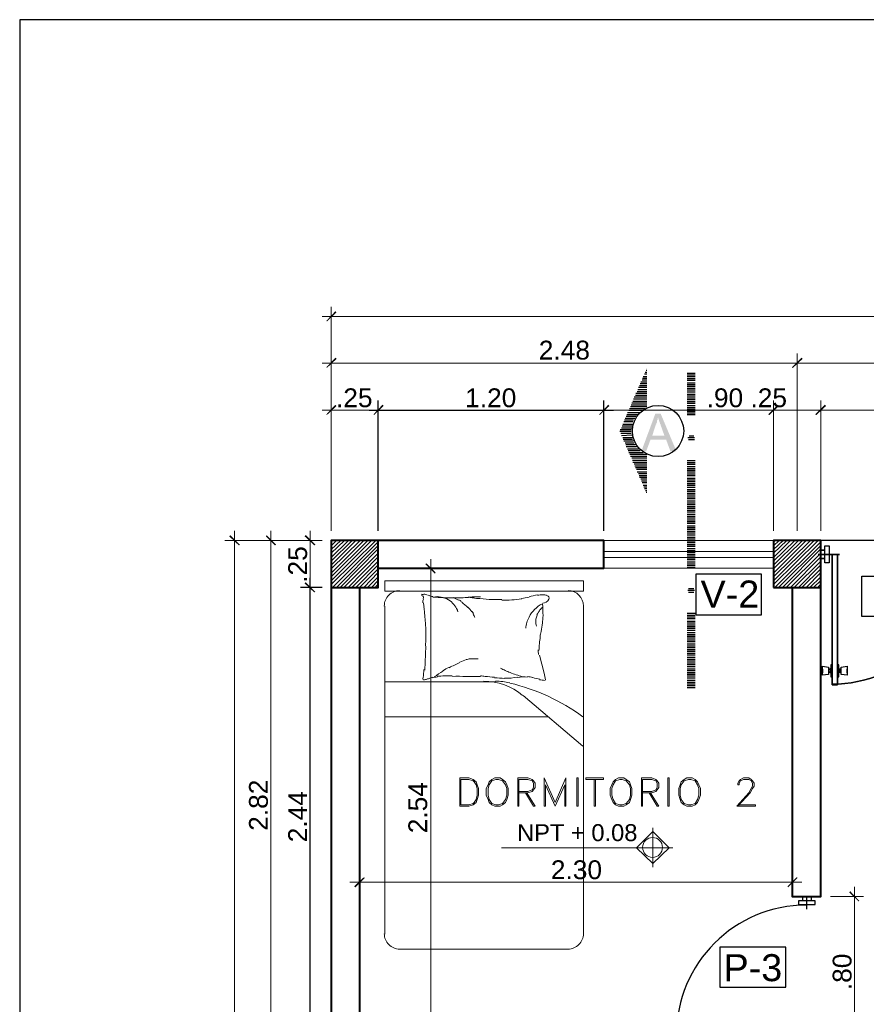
# Model space of a CAD drawing. Header units: metres. Extents: x -1.7 to 18.1, y -5.4 to 8.6.
# Tile 3 of 6: x -1.7 to 2.8, y 3.3 to 8.6. Entities that reach past the tile are written whole.
import ezdxf

# ---------------------------------------------------------------- set-up
doc = ezdxf.new("R2010")
doc.units = ezdxf.units.M
for name, color, linetype in [('PDF_0', 7, 'Continuous'), ('PDF_columnas', 7, 'Continuous'), ('PDF_COTAS', 7, 'Continuous'), ('PDF_LAYER 0.20', 7, 'Continuous'), ('PDF_MURO', 7, 'Continuous'), ('PDF_muros', 7, 'Continuous'), ('PDF_NIVELES', 7, 'Continuous'), ('PDF_SANITARIOS', 7, 'Continuous'), ('PDF_Text', 7, 'Continuous'), ('PDF_TEXTO', 7, 'Continuous'), ('PDF_Ventana Baja', 7, 'Continuous')]:
    doc.layers.add(name, color=color, linetype=linetype)
doc.styles.add('PDF Arial', font='arial.ttf')

msp = doc.modelspace()

# ---------------------------------------------------------------- hatches: boundary and pattern name
at = {"layer": 'PDF_0', "transparency": 33554559}
h = msp.add_hatch(color=256, dxfattribs=at)
h.paths.add_polyline_path([(1.6481, 6.2621), (1.7218, 6.4609), (1.7507, 6.4609), (1.8341, 6.2621), (1.802, 6.2621), (1.7796, 6.323), (1.6962, 6.323), (1.6737, 6.2621)], flags=0)
h.paths.add_polyline_path([(1.7058, 6.3455), (1.7699, 6.3455), (1.7507, 6.4), (1.7507, 6.4032), (1.7475, 6.4064), (1.7475, 6.4096), (1.7475, 6.4128), (1.7443, 6.416), (1.7443, 6.416), (1.7443, 6.4192), (1.7411, 6.4224), (1.7411, 6.4256), (1.7411, 6.4288), (1.7411, 6.4288), (1.7379, 6.432), (1.7379, 6.4352), (1.7379, 6.4385), (1.7379, 6.4385), (1.7379, 6.4417), (1.7347, 6.4385), (1.7347, 6.4352), (1.7347, 6.432), (1.7347, 6.4288), (1.7347, 6.4288), (1.7315, 6.4256), (1.7315, 6.4224), (1.7315, 6.4192), (1.7315, 6.416), (1.7282, 6.4128), (1.7282, 6.4128), (1.7282, 6.4096), (1.7282, 6.4064), (1.725, 6.4032), (1.725, 6.4032)], flags=0)

# ---------------------------------------------------------------- linework, layer by layer
at = {"layer": 'PDF_0', "lineweight": 25}
for points in [[(18.1418, 8.5547), (-1.6545, 8.5547), (-1.6545, -5.4413), (18.1418, -5.4413)], [(2.6453, 5.6689), (2.6228, 5.6689), (2.6228, 5.7587), (2.6453, 5.7587)], [(2.6453, 5.6689), (2.6228, 5.6689), (2.6228, 5.7587), (2.6453, 5.7587)], [(2.6998, 5.7138), (2.5876, 5.7138)], [(2.6228, 5.7362), (2.6004, 5.7362)], [(2.6902, 5.0212), (2.6613, 5.0212), (2.6613, 5.7138), (2.6613, 5.0212), (2.6902, 5.0212), (2.6902, 5.7138)], [(2.6228, 5.6914), (2.6004, 5.6914)], [(2.2862, 5.608), (1.9367, 5.608), (1.9367, 5.3932), (2.2862, 5.3932)], [(2.8184, 5.5984), (3.1679, 5.5984), (3.1679, 5.3835), (2.8184, 5.3835)], [(2.6549, 5.127), (2.6549, 5.0629), (2.6613, 5.0629), (2.6613, 5.127)], [(2.6549, 5.127), (2.6549, 5.0629), (2.6613, 5.0629), (2.6613, 5.127)], [(2.6966, 5.127), (2.6902, 5.127), (2.6902, 5.0629), (2.6966, 5.0629)], [(2.6966, 5.127), (2.6902, 5.127), (2.6902, 5.0629), (2.6966, 5.0629)], [(2.61, 5.0725), (2.61, 5.1206), (2.6421, 5.1142), (2.6421, 5.0757)], [(2.61, 5.0725), (2.61, 5.1206), (2.6421, 5.1142), (2.6421, 5.0757)], [(2.61, 5.1046), (2.61, 5.0854)], [(2.6517, 5.0854), (2.6517, 5.1046), (2.6421, 5.1046), (2.6517, 5.1046)], [(2.6421, 5.0886), (2.6517, 5.0886)], [(2.7094, 5.1046), (2.6998, 5.1046), (2.6998, 5.0854), (2.6998, 5.1046)], [(2.7094, 5.0886), (2.6998, 5.0886)], [(2.7094, 5.1142), (2.7415, 5.1206), (2.7415, 5.0725), (2.7094, 5.0757)], [(2.7094, 5.1142), (2.7415, 5.1206), (2.7415, 5.0725), (2.7094, 5.0757)], [(2.7415, 5.1046), (2.7415, 5.0854)], [(2.4818, 3.8733), (2.4818, 3.8541), (2.5715, 3.8541), (2.5715, 3.8733)], [(2.0649, 3.4148), (2.4144, 3.4148), (2.4144, 3.6264), (2.0649, 3.6264)]]:
    msp.add_lwpolyline(points, close=True, dxfattribs=at)
for points in [[(1.6769, 6.7014), (1.6769, 6.7014)], [(1.6545, 6.6501), (1.6769, 6.6501)], [(1.6577, 6.6597), (1.6769, 6.6597)], [(1.6641, 6.6725), (1.6769, 6.6725)], [(1.6673, 6.6821), (1.6769, 6.6821)], [(1.6737, 6.6918), (1.6769, 6.6918)], [(1.9335, 6.6757), (1.8918, 6.6757)], [(1.9335, 6.6661), (1.8918, 6.6661)], [(1.9335, 6.6565), (1.8918, 6.6565)], [(1.9335, 6.6469), (1.8918, 6.6469)], [(1.6321, 6.602), (1.6769, 6.602)], [(1.6385, 6.6116), (1.6769, 6.6116)], [(1.6417, 6.6212), (1.6769, 6.6212)], [(1.6449, 6.6308), (1.6769, 6.6308)], [(1.6513, 6.6405), (1.6769, 6.6405)], [(1.9335, 6.6372), (1.8918, 6.6372)], [(1.9335, 6.6244), (1.8918, 6.6244)], [(1.9335, 6.6148), (1.8918, 6.6148)], [(1.9335, 6.6052), (1.8918, 6.6052)], [(1.9335, 6.5956), (1.8918, 6.5956)], [(1.6064, 6.5411), (1.6769, 6.5411)], [(1.6096, 6.5507), (1.6769, 6.5507)], [(1.616, 6.5603), (1.6769, 6.5603)], [(1.6192, 6.5699), (1.6769, 6.5699)], [(1.6256, 6.5795), (1.6769, 6.5795)], [(1.6289, 6.5892), (1.6769, 6.5892)], [(1.9335, 6.5859), (1.8918, 6.5859)], [(1.9335, 6.5763), (1.8918, 6.5763)], [(1.9335, 6.5635), (1.8918, 6.5635)], [(1.9335, 6.5539), (1.8918, 6.5539)], [(1.9335, 6.5443), (1.8918, 6.5443)], [(0.2501, 5.8389), (0.2501, 6.5314)], [(1.4493, 5.8389), (1.4493, 6.5314)], [(1.584, 6.4898), (1.6673, 6.4898)], [(1.5904, 6.4994), (1.6769, 6.4994)], [(1.5936, 6.509), (1.6769, 6.509)], [(1.5968, 6.5186), (1.6769, 6.5186)], [(1.6032, 6.5282), (1.6769, 6.5282)], [(1.9335, 6.5346), (1.8918, 6.5346)], [(1.9335, 6.525), (1.8918, 6.525)], [(1.9335, 6.5154), (1.8918, 6.5154)], [(1.9335, 6.5026), (1.8918, 6.5026)], [(1.9335, 6.493), (1.8918, 6.493)], [(0.202, 6.4801), (1.5006, 6.4801)], [(1.5615, 6.4385), (1.6128, 6.4385)], [(1.5679, 6.4481), (1.6192, 6.4481)], [(1.5711, 6.4577), (1.6289, 6.4577)], [(1.5743, 6.4673), (1.6385, 6.4673)], [(1.5808, 6.4801), (1.6513, 6.4801)], [(1.9335, 6.4833), (1.8918, 6.4833)], [(1.9335, 6.4737), (1.8918, 6.4737)], [(1.9335, 6.4641), (1.8918, 6.4641)], [(1.9335, 6.4545), (1.8918, 6.4545)], [(1.5423, 6.3871), (1.5968, 6.3871)], [(1.5455, 6.3968), (1.5968, 6.3968)], [(1.5487, 6.4064), (1.6, 6.4064)], [(1.5551, 6.4192), (1.6032, 6.4192)], [(1.5583, 6.4288), (1.6064, 6.4288)], [(1.5327, 6.3679), (1.5936, 6.3679)], [(1.5359, 6.3775), (1.5936, 6.3775)], [(1.5391, 6.3583), (1.5936, 6.3583)], [(1.5423, 6.3455), (1.5968, 6.3487)], [(1.5487, 6.3358), (1.6, 6.3358)], [(1.9303, 6.3326), (1.895, 6.3326)], [(1.927, 6.3423), (1.9014, 6.3423)], [(1.5519, 6.3262), (1.6, 6.3262)], [(1.5551, 6.3166), (1.6064, 6.3166)], [(1.5615, 6.307), (1.6096, 6.307)], [(1.5647, 6.2974), (1.616, 6.2974)], [(1.5679, 6.2878), (1.6224, 6.2878)], [(1.9303, 6.323), (1.8982, 6.323)], [(1.5743, 6.2749), (1.6321, 6.2749)], [(1.5775, 6.2653), (1.6417, 6.2653)], [(1.5808, 6.2557), (1.6577, 6.2557)], [(1.5872, 6.2461), (1.6769, 6.2461)], [(1.5904, 6.2364), (1.6769, 6.2364)], [(1.5968, 6.2268), (1.6769, 6.2268)], [(1.6, 6.214), (1.6769, 6.214)], [(1.6032, 6.2044), (1.6769, 6.2044)], [(1.6096, 6.1948), (1.6769, 6.1948)], [(1.6128, 6.1851), (1.6769, 6.1851)], [(1.616, 6.1755), (1.6769, 6.1755)], [(1.9335, 6.2108), (1.8918, 6.2108)], [(1.9335, 6.2012), (1.8918, 6.2012)], [(1.9335, 6.1916), (1.8918, 6.1916)], [(1.9335, 6.1787), (1.8918, 6.1787)], [(1.6224, 6.1659), (1.6769, 6.1659)], [(1.6256, 6.1531), (1.6769, 6.1531)], [(1.6321, 6.1435), (1.6769, 6.1435)], [(1.6353, 6.1338), (1.6769, 6.1338)], [(1.6385, 6.1242), (1.6769, 6.1242)], [(1.9335, 6.1691), (1.8918, 6.1691)], [(1.9335, 6.1595), (1.8918, 6.1595)], [(1.9335, 6.1499), (1.8918, 6.1499)], [(1.9335, 6.1403), (1.8918, 6.1403)], [(1.9335, 6.1306), (1.8918, 6.1306)], [(1.6449, 6.1146), (1.6769, 6.1146)], [(1.6481, 6.105), (1.6769, 6.105)], [(1.6513, 6.0954), (1.6769, 6.0954)], [(1.6577, 6.0825), (1.6769, 6.0825)], [(1.6609, 6.0729), (1.6769, 6.0729)], [(1.9335, 6.1178), (1.8918, 6.1178)], [(1.9335, 6.1082), (1.8918, 6.1082)], [(1.9335, 6.0986), (1.8918, 6.0986)], [(1.9335, 6.089), (1.8918, 6.089)], [(1.9335, 6.0793), (1.8918, 6.0793)], [(1.9335, 6.0697), (1.8918, 6.0697)], [(1.6641, 6.0633), (1.6769, 6.0633)], [(1.6705, 6.0537), (1.6769, 6.0537)], [(1.6737, 6.0441), (1.6769, 6.0441)], [(1.9335, 6.0569), (1.8918, 6.0569)], [(1.9335, 6.0473), (1.8918, 6.0473)], [(1.9335, 6.0377), (1.8918, 6.0377)], [(1.9335, 6.028), (1.8918, 6.028)], [(1.9335, 6.0184), (1.8918, 6.0184)], [(1.9335, 6.0088), (1.8918, 6.0088)], [(1.9335, 5.996), (1.8918, 5.996)], [(1.9335, 5.9863), (1.8918, 5.9863)], [(1.9335, 5.9767), (1.8918, 5.9767)], [(1.9335, 5.9671), (1.8918, 5.9671)], [(1.9335, 5.9575), (1.8918, 5.9575)], [(1.9335, 5.9479), (1.8918, 5.9479)], [(1.9335, 5.9383), (1.8918, 5.9383)], [(1.9335, 5.9254), (1.8918, 5.9254)], [(1.9335, 5.9158), (1.8918, 5.9158)], [(1.9335, 5.9062), (1.8918, 5.9062)], [(1.9335, 5.8966), (1.8918, 5.8966)], [(1.9335, 5.887), (1.8918, 5.887)], [(1.9335, 5.8773), (1.8918, 5.8773)], [(1.9335, 5.8645), (1.8918, 5.8645)], [(1.9335, 5.8549), (1.8918, 5.8549)], [(1.9335, 5.8453), (1.8918, 5.8453)], [(1.9335, 5.8356), (1.8918, 5.8356)], [(1.9335, 5.826), (1.8918, 5.826)], [(1.9335, 5.8164), (1.8918, 5.8164)], [(1.9335, 5.8036), (1.8918, 5.8036)], [(1.9335, 5.794), (1.8918, 5.794)], [(1.9335, 5.7843), (1.8918, 5.7843)], [(1.9335, 5.7747), (1.8918, 5.7747)], [(1.9335, 5.7651), (1.8918, 5.7651)], [(1.9335, 5.7555), (1.8918, 5.7555)], [(3.402, 5.7876), (2.6004, 5.7876)], [(1.9335, 5.7427), (1.8918, 5.7427)], [(1.9335, 5.733), (1.8918, 5.733)], [(1.9335, 5.7234), (1.8918, 5.7234)], [(1.9335, 5.7138), (1.8918, 5.7138)], [(1.9335, 5.7042), (1.8918, 5.7042)], [(1.9335, 5.6946), (1.8918, 5.6946)], [(1.9335, 5.6849), (1.8918, 5.6849)], [(1.9335, 5.6721), (1.8918, 5.6721)], [(1.9335, 5.6625), (1.8918, 5.6625)], [(1.9335, 5.6529), (1.8918, 5.6529)], [(1.9335, 5.6433), (1.8918, 5.6433)], [(-0.1122, 3.0493), (-0.1122, 5.5888)], [(-0.0481, 5.5375), (-0.1635, 5.5375)], [(1.9303, 5.5214), (1.895, 5.5214)], [(1.927, 5.531), (1.8982, 5.531)], [(1.927, 5.5118), (1.8982, 5.5118)], [(1.9335, 5.3996), (1.8918, 5.3996)], [(1.9335, 5.39), (1.8918, 5.39)], [(1.9335, 5.3803), (1.8918, 5.3803)], [(1.9335, 5.3707), (1.8918, 5.3707)], [(1.9335, 5.3579), (1.8918, 5.3579)], [(1.9335, 5.3483), (1.8918, 5.3483)], [(1.9335, 5.3387), (1.8918, 5.3387)], [(1.9335, 5.329), (1.8918, 5.329)], [(1.9335, 5.3194), (1.8918, 5.3194)], [(1.9335, 5.3098), (1.8918, 5.3098)], [(1.9335, 5.297), (1.8918, 5.297)], [(1.9335, 5.2874), (1.8918, 5.2874)], [(1.9335, 5.2777), (1.8918, 5.2777)], [(1.9335, 5.2681), (1.8918, 5.2681)], [(1.9335, 5.2585), (1.8918, 5.2585)], [(1.9335, 5.2489), (1.8918, 5.2489)], [(1.9335, 5.2361), (1.8918, 5.2361)], [(1.9335, 5.2264), (1.8918, 5.2264)], [(1.9335, 5.2168), (1.8918, 5.2168)], [(1.9335, 5.2072), (1.8918, 5.2072)], [(1.9335, 5.1976), (1.8918, 5.1976)], [(1.9335, 5.188), (1.8918, 5.188)], [(1.9335, 5.1783), (1.8918, 5.1783)], [(1.9335, 5.1655), (1.8918, 5.1655)], [(1.9335, 5.1559), (1.8918, 5.1559)], [(1.9335, 5.1463), (1.8918, 5.1463)], [(1.9335, 5.1367), (1.8918, 5.1367)], [(1.9335, 5.127), (1.8918, 5.127)], [(1.9335, 5.1174), (1.8918, 5.1174)], [(1.9335, 5.1046), (1.8918, 5.1046)], [(1.9335, 5.095), (1.8918, 5.095)], [(1.9335, 5.0854), (1.8918, 5.0854)], [(1.9335, 5.0757), (1.8918, 5.0757)], [(2.61, 5.1046), (2.61, 5.1046)], [(2.61, 5.1046), (2.61, 5.1046)], [(2.61, 5.0854), (2.61, 5.0854)], [(2.61, 5.0854), (2.61, 5.0854)], [(2.7415, 5.1046), (2.7415, 5.1046)], [(2.7415, 5.1046), (2.7415, 5.1046)], [(2.7415, 5.0854), (2.7415, 5.0854)], [(2.7415, 5.0854), (2.7415, 5.0854)], [(1.9335, 5.0661), (1.8918, 5.0661)], [(1.9335, 5.0565), (1.8918, 5.0565)], [(1.9335, 5.0437), (1.8918, 5.0437)], [(1.9335, 5.034), (1.8918, 5.034)], [(1.9335, 5.0244), (1.8918, 5.0244)], [(1.9335, 5.0148), (1.8918, 5.0148)], [(1.9335, 5.0052), (1.8918, 5.0052)], [(2.5042, 3.8958), (2.5042, 3.8733)], [(2.5266, 3.8284), (2.5266, 3.8894)], [(2.5491, 3.8958), (2.5491, 3.8733)]]:
    msp.add_lwpolyline(points, dxfattribs=at)
at = {"layer": 'PDF_0', "color": 251, "lineweight": 0, "true_color": 0x636466}
for points in [[(0, 5.7811), (0.0096, 5.7876)], [(0, 5.7587), (0.0289, 5.7876)], [(0, 5.7395), (0.0513, 5.7876)], [(0, 5.7202), (0.0705, 5.7876)], [(0, 5.6978), (0.093, 5.7876)], [(0, 5.6785), (0.1122, 5.7876)], [(0, 5.6561), (0.1315, 5.7876)], [(0, 5.6369), (0.1539, 5.7876)], [(0, 5.6144), (0.1731, 5.7876)], [(0, 5.5952), (0.1956, 5.7876)], [(0, 5.5727), (0.2148, 5.7876)], [(0, 5.5535), (0.2373, 5.7876)], [(0.0064, 5.5375), (0.2501, 5.7811)], [(0.0289, 5.5375), (0.2501, 5.7619)], [(2.3503, 5.7811), (2.3599, 5.7876)], [(2.3503, 5.7587), (2.3791, 5.7876)], [(2.3503, 5.7395), (2.4016, 5.7876)], [(2.3503, 5.7202), (2.4208, 5.7876)], [(2.3503, 5.6978), (2.4401, 5.7876)], [(2.3503, 5.6785), (2.4625, 5.7876)], [(2.3503, 5.6561), (2.4818, 5.7876)], [(2.3503, 5.6369), (2.5042, 5.7876)], [(2.3503, 5.6144), (2.5234, 5.7876)], [(2.3503, 5.5952), (2.5459, 5.7876)], [(2.3503, 5.5727), (2.5651, 5.7876)], [(2.3503, 5.5535), (2.5876, 5.7876)], [(2.3567, 5.5375), (2.6004, 5.7811)], [(2.3759, 5.5375), (2.6004, 5.7619)], [(0.0481, 5.5375), (0.2501, 5.7427)], [(0.0673, 5.5375), (0.2501, 5.7202)], [(2.3984, 5.5375), (2.6004, 5.7427)], [(2.4176, 5.5375), (2.6004, 5.7202)], [(0.0898, 5.5375), (0.2501, 5.701)], [(0.109, 5.5375), (0.2501, 5.6785)], [(0.1315, 5.5375), (0.2501, 5.6593)], [(2.4401, 5.5375), (2.6004, 5.701)], [(2.4593, 5.5375), (2.6004, 5.6785)], [(2.4818, 5.5375), (2.6004, 5.6593)], [(0.1507, 5.5375), (0.2501, 5.6369)], [(0.1731, 5.5375), (0.2501, 5.6176)], [(2.501, 5.5375), (2.6004, 5.6369)], [(2.5234, 5.5375), (2.6004, 5.6176)], [(0.1924, 5.5375), (0.2501, 5.5952)], [(0.2148, 5.5375), (0.2501, 5.5759)], [(0.2341, 5.5375), (0.2501, 5.5567)], [(2.5427, 5.5375), (2.6004, 5.5952)], [(2.5619, 5.5375), (2.6004, 5.5759)], [(2.5844, 5.5375), (2.6004, 5.5567)]]:
    msp.add_lwpolyline(points, dxfattribs=at)
at = {"layer": 'PDF_0', "lineweight": 25}
for points in [[(2.6597, 5.0244, 0.414214), (3.3507, 5.7154, -0.414214)], [(2.6497, 5.1046, 0.493031), (2.6548, 5.1102, -0.493031)], [(2.6548, 5.0829, 0.493034), (2.6497, 5.0885, -0.493034)], [(2.6934, 5.1102, 0.493031), (2.6986, 5.1046, -0.493031)], [(2.6986, 5.0885, 0.493007), (2.6934, 5.0829, -0.493007)]]:
    msp.add_lwpolyline(points, format="xyb", close=True, dxfattribs=at)
msp.add_circle((1.7363, 6.3695), 0.1363, dxfattribs=at)
msp.add_arc((2.525, 3.1599), 0.691, 90, 180, dxfattribs=at)
at = {"layer": 'PDF_0', "transparency": 33554559}
for points in [[(0.0224, 7.006), (-0.0224, 6.9515), (-0.0257, 6.9547)], [(0.0289, 6.9996), (0.0224, 7.006), (-0.0224, 6.9515)], [(0.0224, 6.7591), (-0.0224, 6.7046), (-0.0257, 6.7078)], [(0.0289, 6.7527), (0.0224, 6.7591), (-0.0224, 6.7046)], [(2.4465, 6.7078), (2.4529, 6.7046), (2.4978, 6.7591)], [(2.4978, 6.7591), (2.4529, 6.7046), (2.4465, 6.7078)], [(2.4529, 6.7046), (2.4978, 6.7591), (2.5042, 6.7527)], [(2.5042, 6.7527), (2.4978, 6.7591), (2.4529, 6.7046)], [(0.0224, 6.509), (-0.0224, 6.4545), (-0.0257, 6.4577)], [(0.0289, 6.5026), (0.0224, 6.509), (-0.0224, 6.4545)], [(0.2244, 6.4577), (0.2277, 6.4545), (0.2725, 6.509)], [(0.2725, 6.509), (0.2277, 6.4545), (0.2244, 6.4577)], [(0.2277, 6.4545), (0.2725, 6.509), (0.279, 6.5026)], [(0.279, 6.5026), (0.2725, 6.509), (0.2277, 6.4545)], [(1.4717, 6.509), (1.4268, 6.4545), (1.4236, 6.4577)], [(1.4236, 6.4577), (1.4268, 6.4545), (1.4717, 6.509)], [(1.4782, 6.5026), (1.4717, 6.509), (1.4268, 6.4545)], [(1.4268, 6.4545), (1.4717, 6.509), (1.4782, 6.5026)], [(2.3214, 6.4577), (2.3278, 6.4545), (2.3727, 6.509)], [(2.3727, 6.509), (2.3278, 6.4545), (2.3214, 6.4577)], [(2.3278, 6.4545), (2.3727, 6.509), (2.3791, 6.5026)], [(2.3791, 6.5026), (2.3727, 6.509), (2.3278, 6.4545)], [(2.5715, 6.4577), (2.5779, 6.4545), (2.6228, 6.509)], [(2.6228, 6.509), (2.5779, 6.4545), (2.5715, 6.4577)], [(2.5779, 6.4545), (2.6228, 6.509), (2.6292, 6.5026)], [(2.6292, 6.5026), (2.6228, 6.509), (2.5779, 6.4545)], [(-0.4842, 5.7651), (-0.5419, 5.81), (-0.5355, 5.8164)], [(-0.4906, 5.7619), (-0.4842, 5.7651), (-0.5419, 5.81)], [(-0.2918, 5.7651), (-0.3463, 5.81), (-0.3431, 5.8164)], [(-0.2982, 5.7619), (-0.2918, 5.7651), (-0.3463, 5.81)], [(-0.0834, 5.7651), (-0.1411, 5.81), (-0.1347, 5.8164)], [(-0.0898, 5.7619), (-0.0834, 5.7651), (-0.1411, 5.81)], [(0.5547, 5.6176), (0.5002, 5.6625), (0.5066, 5.6657)], [(0.5515, 5.6112), (0.5547, 5.6176), (0.5002, 5.6625)], [(-0.1347, 5.5663), (-0.1411, 5.5599), (-0.0834, 5.515)], [(-0.0834, 5.515), (-0.1411, 5.5599), (-0.1347, 5.5663)], [(-0.1411, 5.5599), (-0.0834, 5.515), (-0.0898, 5.5118)], [(-0.0898, 5.5118), (-0.0834, 5.515), (-0.1411, 5.5599)], [(0.1731, 3.9984), (0.1283, 3.9439), (0.1218, 3.9503)], [(0.1796, 3.9952), (0.1731, 3.9984), (0.1283, 3.9439)], [(2.424, 3.9503), (2.4272, 3.9439), (2.4721, 3.9984)], [(2.4272, 3.9439), (2.4721, 3.9984), (2.4785, 3.9952)], [(2.8056, 3.8733), (2.7511, 3.9182), (2.7575, 3.9246)], [(2.8024, 3.8701), (2.8056, 3.8733), (2.7511, 3.9182)]]:
    msp.add_solid(points, dxfattribs=at)
at = {"layer": 'PDF_columnas', "lineweight": 40}
for points in [[(0, 5.5375), (0.2501, 5.5375), (0.2501, 5.7876), (0, 5.7876)], [(2.3503, 5.5375), (2.6004, 5.5375), (2.6004, 5.7876), (2.3503, 5.7876)]]:
    msp.add_lwpolyline(points, close=True, dxfattribs=at)
at = {"layer": 'PDF_COTAS', "lineweight": 9}
for points in [[(0, 5.8389), (0, 7.0284)], [(-0.0481, 6.9771), (6.1114, 6.9771)], [(0, 6.7815), (0, 5.8389), (0, 6.5314)], [(-0.0481, 6.7302), (2.5266, 6.7302)], [(6.1114, 6.7302), (2.4272, 6.7302)], [(0.2501, 5.8389), (0.2501, 6.5314)], [(1.4493, 5.8389), (1.4493, 6.5314)], [(-0.0481, 6.4801), (0.3014, 6.4801)], [(1.4012, 6.4801), (2.4016, 6.4801)], [(2.3022, 6.4801), (2.6517, 6.4801)], [(2.5491, 6.4801), (3.4501, 6.4801)], [(-0.513, 5.8389), (-0.513, -0.0513)], [(-0.3206, 5.8389), (-0.3206, 2.9242)], [(-0.1122, 5.4894), (-0.1122, 5.8389)], [(-0.0481, 5.7876), (-0.5643, 5.7876)], [(-0.3687, 5.7876), (-0.0481, 5.7876), (-0.1635, 5.7876)], [(0.5291, 3.0493), (0.5291, 5.6882)], [(0.3014, 5.6401), (0.5772, 5.6401)], [(-0.0481, 5.5375), (-0.1635, 5.5375)], [(0.1507, 4.6685), (0.1507, 3.9214)], [(2.4497, 4.6685), (2.4497, 3.9214)], [(2.501, 3.9727), (0.0994, 3.9727)], [(2.7799, 3.0493), (2.7799, 3.9471)], [(2.6517, 3.8958), (2.828, 3.8958)]]:
    msp.add_lwpolyline(points, dxfattribs=at)
for points in [[(2.4753, 6.7815), (2.4753, 5.8389)], [(2.3503, 6.5314), (2.3503, 5.8389)], [(2.6004, 6.5314), (2.6004, 5.8389)]]:
    msp.add_lwpolyline(points, close=True, dxfattribs=at)
at = {"layer": 'PDF_LAYER 0.20', "lineweight": 20}
for points in [[(1.4493, 5.7876), (2.3503, 5.7876)], [(1.4493, 5.6401), (2.3503, 5.6401)]]:
    msp.add_lwpolyline(points, dxfattribs=at)
at = {"layer": 'PDF_MURO', "lineweight": 5}
msp.add_lwpolyline([(2.6004, 5.7876), (2.3503, 5.7876)], dxfattribs=at)
at = {"layer": 'PDF_muros', "lineweight": 40}
for points in [[(0.2501, 5.6401), (1.4493, 5.6401), (1.4493, 5.7876), (0, 5.7876)], [(0, 5.5375), (0, 0), (1.4493, 0), (1.4493, 0.1475), (0.2501, 0.1475)], [(0.1507, 5.5375), (0.1507, 3.0974)], [(2.4497, 5.5375), (2.4497, 3.8958), (2.6004, 3.8958), (2.6004, 5.5375)]]:
    msp.add_lwpolyline(points, dxfattribs=at)
at = {"layer": 'PDF_NIVELES', "lineweight": 5}
msp.add_lwpolyline([(1.709, 4.0721), (1.7956, 4.1555), (1.709, 4.2421), (1.6224, 4.1555)], close=True, dxfattribs=at)
for points in [[(1.709, 4.0529), (1.709, 4.2613)], [(1.8148, 4.1555), (0.9042, 4.1555)]]:
    msp.add_lwpolyline(points, dxfattribs=at)
msp.add_circle((1.7074, 4.1571), 0.0529, dxfattribs=at)
at = {"layer": 'PDF_SANITARIOS', "lineweight": 18}
msp.add_lwpolyline([(1.3403, 5.5727), (1.3403, 5.5182), (0.2854, 5.5182), (0.2854, 5.5727)], close=True, dxfattribs=at)
for points in [[(0.5125, 5.4975, 0.153693), (0.4929, 5.5021, 0.076498), (0.4841, 5.5)], [(1.1448, 5.4969, 0.049185), (1.1238, 5.499, 0.036826), (1.0958, 5.4969)], [(0.5409, 5.487, 0.014627), (0.5968, 5.4839, 0.010831), (0.6735, 5.483, 0.018438), (0.7487, 5.4866)], [(0.6737, 5.4094, 0.077563), (0.6572, 5.4414, 0.077505), (0.6316, 5.4669, 0.088125), (0.5948, 5.4849, 0.088107), (0.5541, 5.489)], [(0.7487, 5.4881, -0.032008), (0.7934, 5.489, -0.012367), (0.7276, 5.4864, 0.017902), (0.772, 5.4801)], [(1.122, 5.3476, 0.0423), (1.1254, 5.3884, 0.0272), (1.1221, 5.4519, 0.077377), (1.081, 5.422, 0.077374), (1.051, 5.381, 0.047525), (1.0393, 5.3519, 0.047531), (1.0333, 5.3212)], [(0.5011, 5.2284, 0.006232), (0.5031, 5.2693, 0.021827), (0.5015, 5.3398, 0.018806), (0.4937, 5.4208)], [(1.0947, 5.3917, 0.013196), (1.0902, 5.3797, 0.082117), (1.087, 5.3595, 0.064174), (1.0905, 5.3323)], [(1.1234, 5.3501, -0.010956), (1.1147, 5.3044, 0.018325), (1.1099, 5.2773)], [(0.4884, 5.048, -0.117055), (0.488, 5.0595, 0.028355), (0.4931, 5.1022)], [(0.8996, 5.1086, 0.007998), (0.9251, 5.0971, 0.007941), (0.9509, 5.0863, 0.009731), (0.9828, 5.0744, 0.009715), (1.0152, 5.0636)], [(0.4906, 5.048, 0.366052), (0.4924, 5.0469, 0.039766), (0.5085, 5.051, 0.048307), (0.5245, 5.057)], [(0.8678, 5.0614, 0.008771), (0.8178, 5.0652, 0.032208), (0.7927, 5.0687)]]:
    msp.add_lwpolyline(points, format="xyb", dxfattribs=at)
for points in [[(0.2854, 5.4381), (0.2854, 3.697)], [(1.3403, 3.697), (1.3403, 5.4381)], [(0.497, 5.0982), (0.5034, 5.2264)], [(1.1062, 5.1783), (1.1319, 5.0821), (1.1383, 5.0469)], [(0.2854, 5.0373), (0.8753, 5.0373)], [(1.3371, 4.6942), (1.0196, 4.9635)], [(0.2854, 4.8513), (1.1511, 4.8513)], [(0.3655, 3.6168), (1.2601, 3.6168)]]:
    msp.add_lwpolyline(points, dxfattribs=at)
for centre, radius, start, end in [((0.3639, 5.4397), 0.0818, 89.9997, 180.0003), ((0.4826, 5.4974), 0.0016, 160.4339, 281.9162), ((0.4858, 5.4974), 0.00481, 111.7788, 160.4147), ((0.5467, 5.5519), 0.0625, 239.3477, 264.7422), ((1.1495, 5.1415), 0.3607, 98.4378, 105.744), ((1.1431, 5.4813), 0.0144, 333.4215, 78.7359), ((1.2585, 5.4397), 0.0818, 0.0054, 90.0001), ((0.4858, 5.4878), 0.00481, 21.9754, 101.9062), ((0.5274, 5.4621), 0.0401, 158.5732, 188.1399), ((0.4729, 5.4845), 0.0176, 338.5836, 21.9803), ((0.7777, 5.4974), 0.2903, 188.1353, 192.1051), ((0.55, 5.225), 0.2772, 62.7622, 69.1495), ((0.6364, 5.3915), 0.0915, 51.6246, 62.7617), ((0.4055, 5.0964), 0.4635, 46.1936, 51.6184), ((0.9058, 6.7159), 1.2425, 263.9137, 269.9998), ((0.9058, 6.2797), 0.8095, 269.9998, 277.5481), ((0.9731, 5.7635), 0.287, 277.5474, 285.7433), ((1.1206, 5.4942), 0.0401, 274.3985, 333.4207), ((0.2612, 5.3883), 0.2358, 7.6851, 12.111), ((0.5403, 5.2409), 0.2676, 39.0387, 46.1931), ((0.7039, 5.3724), 0.0592, 28.3135, 39.0444), ((0.5469, 5.2858), 0.2355, 23.0103, 28.3273), ((1.2595, 5.327), 0.1791, 154.6526, 158.1739), ((1.1559, 5.3755), 0.0625, 138.5618, 154.6411), ((1.188, 5.3466), 0.1075, 126.2682, 138.5573), ((1.8838, 5.1671), 0.7808, 171.9971, 177.3363), ((1.1816, 5.2024), 0.0818, 177.3404, 194.0414), ((1.3841, 3.5915), 1.6991, 114.3297, 116.4978), ((0.9315, 4.5931), 0.6013, 110.6771, 114.3294), ((0.7423, 5.0901), 0.069, 94.0846, 110.6743), ((0.7615, 4.8368), 0.3223, 86.4523, 94.0811), ((1.0537, 4.3617), 0.8648, 122.1365, 125.8251), ((0.7906, 4.782), 0.3707, 116.5008, 122.1309), ((0.5499, 5.01), 0.0529, 102.8715, 117.2789), ((0.5755, 4.8914), 0.1715, 93.5749, 102.8719), ((0.6493, 3.6888), 1.3805, 90.2855, 93.5756), ((0.6782, -1.7096), 6.7757, 89.03336, 90.28599), ((0.8096, 4.7182), 0.3222, 49.8998, 90), ((1.0021, 6.72), 1.6667, 265.3806, 267.2526), ((0.8737, 4.7182), 0.3222, 76.6131, 89.9999), ((0.9347, 5.3306), 0.2742, 267.2538, 281.5577), ((0.6974, 3.9712), 1.0885, 53.9865, 76.6135), ((1.0244, 4.8914), 0.1715, 83.5728, 101.5577), ((1.0276, 4.9234), 0.1427, 72.6213, 83.5729), ((1.1527, 5.3179), 0.271, 252.6155, 260.5117), ((1.1591, 5.3658), 0.3221, 260.5123, 265.9194), ((0.3639, 3.6986), 0.0818, 179.9997, 270.0003), ((1.2585, 3.6986), 0.0818, 269.9997, 0.0003)]:
    msp.add_arc(centre, radius, start, end, dxfattribs=at)
at = {"layer": 'PDF_TEXTO', "lineweight": 9}
for points in [[(0.683, 4.3767), (0.7311, 4.3767), (0.7535, 4.3831), (0.7695, 4.396), (0.7759, 4.412), (0.7824, 4.4345), (0.7824, 4.4697), (0.7759, 4.489), (0.7695, 4.505), (0.7535, 4.5178), (0.7311, 4.5274), (0.683, 4.5274)], [(0.6894, 4.3831), (0.7311, 4.3831), (0.7535, 4.3896), (0.7599, 4.396), (0.7695, 4.412), (0.7759, 4.4345), (0.7759, 4.4697), (0.7695, 4.489), (0.7599, 4.505), (0.7535, 4.5114), (0.7311, 4.5178), (0.6894, 4.5178)], [(0.8689, 4.5274), (0.8529, 4.5178), (0.8401, 4.505), (0.8337, 4.489), (0.824, 4.4697), (0.824, 4.4345), (0.8337, 4.412), (0.8401, 4.396), (0.8529, 4.3831), (0.8689, 4.3767), (0.8978, 4.3767), (0.9106, 4.3831), (0.9266, 4.396), (0.9331, 4.412), (0.9395, 4.4345), (0.9395, 4.4697), (0.9331, 4.489), (0.9266, 4.505), (0.9106, 4.5178), (0.8978, 4.5274)], [(0.8753, 4.5178), (0.8529, 4.5114), (0.8401, 4.489), (0.8337, 4.4697), (0.8337, 4.4345), (0.8401, 4.412), (0.8529, 4.3896), (0.8753, 4.3831), (0.8882, 4.3831), (0.9106, 4.3896), (0.9266, 4.412), (0.9331, 4.4345), (0.9331, 4.4697), (0.9266, 4.489), (0.9106, 4.5114), (0.8882, 4.5178)], [(1.2473, 4.5274), (1.1896, 4.396), (1.1319, 4.5274), (1.1319, 4.3767), (1.1383, 4.3767), (1.1383, 4.489), (1.1896, 4.3767), (1.2409, 4.489), (1.2409, 4.3767), (1.2473, 4.3767)], [(1.3114, 4.3767), (1.3114, 4.5274), (1.305, 4.5274), (1.305, 4.3767)], [(1.4461, 4.5178), (1.3531, 4.5178), (1.3531, 4.5274), (1.4461, 4.5274)], [(1.5262, 4.5274), (1.5102, 4.5178), (1.4974, 4.505), (1.491, 4.489), (1.4814, 4.4697), (1.4814, 4.4345), (1.491, 4.412), (1.4974, 4.396), (1.5102, 4.3831), (1.5262, 4.3767), (1.5551, 4.3767), (1.5679, 4.3831), (1.584, 4.396), (1.5904, 4.412), (1.5968, 4.4345), (1.5968, 4.4697), (1.5904, 4.489), (1.584, 4.505), (1.5679, 4.5178), (1.5551, 4.5274)], [(1.5327, 4.5178), (1.5102, 4.5114), (1.4974, 4.489), (1.491, 4.4697), (1.491, 4.4345), (1.4974, 4.412), (1.5102, 4.3896), (1.5327, 4.3831), (1.5455, 4.3831), (1.5679, 4.3896), (1.584, 4.412), (1.5904, 4.4345), (1.5904, 4.4697), (1.584, 4.489), (1.5679, 4.5114), (1.5455, 4.5178)], [(1.7956, 4.3767), (1.7956, 4.5274), (1.7892, 4.5274), (1.7892, 4.3767)], [(1.8886, 4.5274), (1.8757, 4.5178), (1.8597, 4.505), (1.8533, 4.489), (1.8469, 4.4697), (1.8469, 4.4345), (1.8533, 4.412), (1.8597, 4.396), (1.8757, 4.3831), (1.8886, 4.3767), (1.9174, 4.3767), (1.9335, 4.3831), (1.9463, 4.396), (1.9527, 4.412), (1.9623, 4.4345), (1.9623, 4.4697), (1.9527, 4.489), (1.9463, 4.505), (1.9335, 4.5178), (1.9174, 4.5274)], [(1.8982, 4.5178), (1.8757, 4.5114), (1.8597, 4.489), (1.8533, 4.4697), (1.8533, 4.4345), (1.8597, 4.412), (1.8757, 4.3896), (1.8982, 4.3831), (1.911, 4.3831), (1.9335, 4.3896), (1.9463, 4.412), (1.9527, 4.4345), (1.9527, 4.4697), (1.9463, 4.489), (1.9335, 4.5114), (1.911, 4.5178)]]:
    msp.add_lwpolyline(points, close=True, dxfattribs=at)
for points in [[(0.9972, 4.4473), (1.0453, 4.4473), (1.0677, 4.4537), (1.0741, 4.4633), (1.0838, 4.4761), (1.0838, 4.4986), (1.0741, 4.5114), (1.0677, 4.5178), (1.0453, 4.5274), (0.9908, 4.5274), (0.9908, 4.3767), (0.9972, 4.3767), (0.9972, 4.5178), (1.0453, 4.5178), (1.0677, 4.5114), (1.0741, 4.4986), (1.0741, 4.4761), (1.0677, 4.4633), (1.0453, 4.4537), (0.9972, 4.4537)], [(1.398, 4.5178), (1.398, 4.3767), (1.4044, 4.3767), (1.4044, 4.5178)], [(1.6545, 4.4473), (1.7026, 4.4473), (1.725, 4.4537), (1.7315, 4.4633), (1.7411, 4.4761), (1.7411, 4.4986), (1.7315, 4.5114), (1.725, 4.5178), (1.7026, 4.5274), (1.6481, 4.5274), (1.6481, 4.3767), (1.6545, 4.3767), (1.6545, 4.5178), (1.7026, 4.5178), (1.725, 4.5114), (1.7315, 4.4986), (1.7315, 4.4761), (1.725, 4.4633), (1.7026, 4.4537), (1.6545, 4.4537)], [(2.1611, 4.3831), (2.2541, 4.3831), (2.2541, 4.3767), (2.1547, 4.3767), (2.2188, 4.4473), (2.2317, 4.4697), (2.2381, 4.4825), (2.2381, 4.4986), (2.2317, 4.5114), (2.2188, 4.5178), (2.19, 4.5178), (2.1739, 4.5114), (2.1675, 4.4986), (2.1675, 4.489), (2.1611, 4.489), (2.1611, 4.4986), (2.1675, 4.5114), (2.1739, 4.5178), (2.19, 4.5274), (2.2188, 4.5274), (2.2317, 4.5178), (2.2381, 4.5114), (2.2477, 4.4986), (2.2477, 4.4825), (2.2381, 4.4697), (2.2252, 4.4473), (2.1611, 4.3767)], [(1.0325, 4.4473), (1.0741, 4.3767), (1.0838, 4.3767), (1.0389, 4.4473)], [(1.6898, 4.4473), (1.7315, 4.3767), (1.7411, 4.3767), (1.6962, 4.4473)]]:
    msp.add_lwpolyline(points, dxfattribs=at)
at = {"layer": 'PDF_Ventana Baja', "lineweight": 18}
for points in [[(2.3503, 5.7298), (1.4493, 5.7298)], [(1.4493, 5.6978), (2.3503, 5.6978)]]:
    msp.add_lwpolyline(points, dxfattribs=at)

# ---------------------------------------------------------------- texts
at = {"layer": 'PDF_Text', "attachment_point": 7, "style": 'PDF Arial'}
for s, insert, char_height in [('2.48', (1.103, 6.7478), 0.1), ('.25', (0.0257, 6.4945), 0.1), ('1.20', (0.7118, 6.4945), 0.1), ('.90 .25', (1.9944, 6.4945), 0.1), ('V-2', (1.9623, 5.4316), 0.14345), ('NPT + 0.08', (0.9876, 4.1893), 0.09), ('2.30', (1.1671, 3.9871), 0.1), ('P-3', (2.0842, 3.4445), 0.14345)]:
    msp.add_mtext(s, dxfattribs=dict(at, insert=insert, char_height=char_height))
at = {"layer": 'PDF_Text', "char_height": 0.1, "attachment_point": 7, "rotation": 90, "style": 'PDF Arial'}
for s, insert in [('.25', (-0.1266, 5.5631)), ('2.82', (-0.335, 4.2453)), ('2.54', (0.5115, 4.2324)), ('2.44', (-0.1283, 4.1844)), ('.80', (2.7656, 3.3988))]:
    msp.add_mtext(s, dxfattribs=dict(at, insert=insert))

doc.saveas('drawing.dxf')
